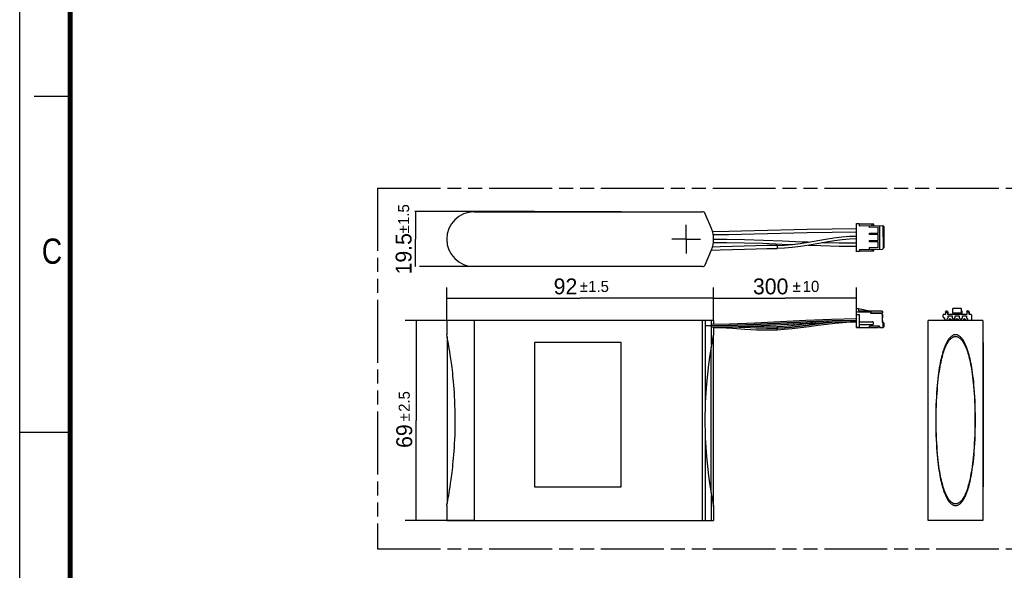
# Model space of a CAD drawing. Header units: millimetres. Extents: x 0 to 210, y 0 to 297.
# Tile 2 of 4: x 0 to 136, y 129 to 206. Entities that reach past the tile are written whole.
import ezdxf
from ezdxf.enums import TextEntityAlignment as Align

# ---------------------------------------------------------------- set-up
doc = ezdxf.new("R2010")
doc.units = ezdxf.units.MM
doc.header["$LTSCALE"] = 19.36
doc.linetypes.add('CENTER', pattern=[0.6, 0.375, -0.075, 0.075, -0.075])
doc.linetypes.add('PHANTOM', pattern=[0.8, 0.45, -0.05, 0.1, -0.05, 0.1, -0.05])
doc.layers.get('0').update_dxf_attribs({"linetype": 'CONTINUOUS'})
for name, color, linetype in [('DEFAULT_3', 7, 'PHANTOM'), ('Z_AXIS', 7, 'CONTINUOUS'), ('Z_DIM_2D', 7, 'CONTINUOUS')]:
    doc.layers.add(name, color=color, linetype=linetype)
doc.styles.add('TEXTSTYLE_2', font='txt', dxfattribs={"width": 0.75})
doc.styles.add('TEXTSTYLE_3', font='tridonic-metric-print-light.otf')
doc.styles.add('TEXTSTYLE_4', font='gdt', dxfattribs={"width": 0.7})
doc.dimstyles.new('DIMSTYLE_1', dxfattribs={"dimtxt": 2.2, "dimasz": 3.5, "dimexe": 1.5, "dimexo": 0, "dimgap": 0.55, "dimtad": 1, "dimdec": 1, "dimlfac": 2.5, "dimdsep": 46, "dimtxsty": 'TEXTSTYLE_3', "dimcen": 0.09, "dimclrt": 5, "dimadec": 1, "dimazin": 2, "dimtol": 1, "dimtp": 1.5, "dimtm": 1.5, "dimtfac": 1, "dimtdec": 1, "dimtofl": 0, "dimtmove": 0, "dimatfit": 3, "dimfxl": 0, "dimtolj": 1, "dimarcsym": 0})
doc.dimstyles.new('DIMSTYLE_2', dxfattribs={"dimtxt": 2.2, "dimasz": 3.5, "dimexe": 1.5, "dimexo": 0, "dimgap": 0.55, "dimtad": 1, "dimdec": 0, "dimlfac": 2.5, "dimdsep": 46, "dimtxsty": 'TEXTSTYLE_3', "dimcen": 0.09, "dimclrt": 5, "dimadec": 0, "dimazin": 2, "dimtol": 1, "dimtp": 2.5, "dimtm": 2.5, "dimtfac": 1, "dimtdec": 1, "dimtofl": 0, "dimtmove": 0, "dimatfit": 3, "dimfxl": 0, "dimtolj": 1, "dimarcsym": 0})
doc.dimstyles.new('DIMSTYLE_3', dxfattribs={"dimtxt": 2.2, "dimasz": 3.5, "dimexe": 1.5, "dimexo": 0, "dimgap": 0.55, "dimtad": 1, "dimlfac": 2.5, "dimdsep": 46, "dimtxsty": 'TEXTSTYLE_3', "dimcen": 0.09, "dimclrt": 5, "dimazin": 2, "dimtol": 1, "dimtp": 1.5, "dimtm": 1.5, "dimtfac": 1, "dimtofl": 0, "dimtmove": 0, "dimatfit": 3, "dimfxl": 0, "dimtolj": 1, "dimarcsym": 0})
doc.dimstyles.new('DIMSTYLE_4', dxfattribs={"dimtxt": 2.2, "dimasz": 3.5, "dimexe": 1.5, "dimexo": 0, "dimgap": 0.55, "dimtad": 1, "dimdec": 1, "dimlfac": 2.5, "dimdsep": 46, "dimtxsty": 'TEXTSTYLE_3', "dimcen": 0.09, "dimclrt": 5, "dimadec": 1, "dimazin": 2, "dimtol": 1, "dimtp": 10, "dimtm": 10, "dimtfac": 1, "dimtdec": 1, "dimtofl": 0, "dimtmove": 0, "dimatfit": 3, "dimfxl": 0, "dimtolj": 1, "dimarcsym": 0})

# ---------------------------------------------------------------- blocks, each defined once
blk = doc.blocks.new('*D1')
at = {"layer": 'Z_DIM_2D', "color": 2, "linetype": 'Continuous', "transparency": 16777216}
for p, q in [((59.2, 163.99), (59.2, 168.55)), ((96.2, 163.99), (96.2, 168.55)), ((59.2, 167.05), (77.7, 167.05)), ((96.2, 167.05), (77.7, 167.05))]:
    blk.add_line(p, q, dxfattribs=at)
at = {"layer": 'Z_DIM_2D', "color": 5, "linetype": 'Continuous', "transparency": 16777216}
for s, height, style, p in [('92', 2.2, 'TEXTSTYLE_3', (75.66, 167.6)), ('`', 1.54, 'TEXTSTYLE_4', (78.21, 167.93)), ('1.5', 1.54, 'TEXTSTYLE_3', (80.25, 167.93))]:
    blk.add_text(s, height=height, dxfattribs=dict(at, style=style)).set_placement(p, align=Align.CENTER)
blk = doc.blocks.new('_NONE')
blk = doc.blocks.new('*D2')
at = {"layer": 'Z_DIM_2D', "color": 2, "linetype": 'Continuous', "transparency": 16777216}
for p, q in [((59.2, 163.99), (53.46, 163.99)), ((54.96, 163.99), (54.96, 150.13)), ((54.96, 136.26), (54.96, 150.13)), ((63, 136.26), (53.46, 136.26))]:
    blk.add_line(p, q, dxfattribs=at)
at = {"layer": 'Z_DIM_2D', "color": 5, "linetype": 'Continuous', "transparency": 16777216}
for s, height, style, p in [('2.5', 1.54, 'TEXTSTYLE_3', (54.08, 152.75)), ('`', 1.54, 'TEXTSTYLE_4', (54.08, 150.57)), ('69', 2.2, 'TEXTSTYLE_3', (54.41, 147.95))]:
    blk.add_text(s, height=height, rotation=90, dxfattribs=dict(at, style=style)).set_placement(p, align=Align.CENTER)
blk = doc.blocks.new('*D3')
at = {"layer": 'Z_DIM_2D', "color": 2, "linetype": 'Continuous', "transparency": 16777216}
for p, q in [((71.39, 179.08), (54.76, 179.08)), ((54.87, 179.08), (54.87, 175.26)), ((54.87, 171.44), (54.87, 175.26)), ((63, 171.44), (55.42, 171.44))]:
    blk.add_line(p, q, dxfattribs=at)
at = {"layer": 'Z_DIM_2D', "color": 5, "linetype": 'Continuous', "transparency": 16777216}
for s, height, style, p in [('1.5', 1.54, 'TEXTSTYLE_3', (53.99, 178.65)), ('`', 1.54, 'TEXTSTYLE_4', (53.99, 176.61)), ('19.5', 2.2, 'TEXTSTYLE_3', (54.32, 173.22))]:
    blk.add_text(s, height=height, rotation=90, dxfattribs=dict(at, style=style)).set_placement(p, align=Align.CENTER)
blk = doc.blocks.new('*D4')
at = {"layer": 'Z_DIM_2D', "color": 2, "linetype": 'Continuous', "transparency": 16777216}
for p, q in [((96.2, 163.99), (96.2, 168.55)), ((115.99, 164.75), (115.99, 168.55)), ((96.2, 167.05), (106.1, 167.05)), ((115.99, 167.05), (106.1, 167.05))]:
    blk.add_line(p, q, dxfattribs=at)
at = {"layer": 'Z_DIM_2D', "color": 5, "linetype": 'Continuous', "transparency": 16777216}
for s, height, style, p in [('300', 2.2, 'TEXTSTYLE_3', (104.11, 167.6)), ('`', 1.54, 'TEXTSTYLE_4', (107.71, 167.93)), ('10', 1.54, 'TEXTSTYLE_3', (109.7, 167.93))]:
    blk.add_text(s, height=height, dxfattribs=dict(at, style=style)).set_placement(p, align=Align.CENTER)

msp = doc.modelspace()

# ---------------------------------------------------------------- linework, layer by layer
at = {"color": 2, "linetype": 'Continuous'}
for p, q in [((0, 0), (0, 297)), ((7, 195), (2, 195)), ((0, 148.5), (7, 148.5))]:
    msp.add_line(p, q, dxfattribs=at)
at = {"color": 6, "linetype": 'Continuous'}
for p, q in [((63.0027, 179.0389), (94.6429, 179.0389)), ((95.9105, 176.7002), (95.0491, 178.7681)), ((95.0491, 171.7097), (95.9105, 173.7776)), ((94.6429, 171.4389), (63.0027, 171.4389)), ((59.2027, 163.9878), (59.2027, 162.0079)), ((96.2027, 163.9878), (59.2027, 163.9878)), ((96.2027, 163.9878), (96.2027, 163.4457)), ((133.5438, 163.9878), (125.9438, 163.9878)), ((129.2017, 164.003), (129.1894, 164.0189)), ((129.2135, 163.9878), (129.2017, 164.003)), ((129.6805, 164.0248), (129.6301, 163.9878)), ((129.73, 164.0609), (129.6805, 164.0248)), ((129.7601, 164.0826), (129.73, 164.0609)), ((129.7813, 164.0977), (129.7601, 164.0826)), ((129.8, 164.1109), (129.7813, 164.0977)), ((129.8125, 164.1196), (129.8, 164.1109)), ((129.8239, 164.1275), (129.8125, 164.1196)), ((129.8308, 164.1322), (129.8239, 164.1275)), ((129.8373, 164.1366), (129.8308, 164.1322)), ((133.5438, 163.9878), (133.5438, 136.2638)), ((96.2027, 163.0457), (96.2027, 162.1265)), ((109.1754, 163.586), (109.8729, 163.6151)), ((59.2619, 161.7102), (59.2027, 162.0079)), ((59.3259, 161.3787), (59.2619, 161.7102)), ((59.2627, 161.7059), (59.2627, 138.6256)), ((59.3901, 161.0359), (59.3259, 161.3787)), ((96.1094, 161.658), (95.9105, 160.5876)), ((96.1706, 161.9677), (96.1094, 161.658)), ((96.1427, 161.8276), (96.1427, 138.5039)), ((96.2027, 162.1265), (96.1706, 161.9677)), ((59.4405, 160.7588), (59.3901, 161.0359)), ((59.4967, 160.4401), (59.4405, 160.7588)), ((59.5587, 160.0772), (59.4967, 160.4401)), ((59.6261, 159.6661), (59.5587, 160.0772)), ((95.9105, 160.5876), (95.686, 159.2227)), ((59.6986, 159.2021), (59.6261, 159.6661)), ((95.686, 159.2227), (95.4954, 157.8719)), ((95.4954, 157.8719), (95.3376, 156.5358)), ((95.3376, 156.5358), (95.2114, 155.216)), ((95.0218, 151.8413), (95.0118, 151.4379)), ((95.0491, 152.6293), (95.0218, 151.8413)), ((95, 150.6012), (94.9985, 150.1658)), ((94.9985, 150.1658), (95, 149.7313)), ((95.0046, 151.0256), (95, 150.6012)), ((95.0118, 151.4379), (95.0046, 151.0256)), ((95, 149.7313), (95.0046, 149.3075)), ((95.0491, 147.7022), (95.1158, 146.4155)), ((95.1158, 146.4155), (95.2117, 145.1118)), ((95.2117, 145.1118), (95.338, 143.7915)), ((95.338, 143.7915), (95.4959, 142.4561)), ((95.4959, 142.4561), (95.6863, 141.1066)), ((59.5944, 140.4701), (59.6648, 140.9104)), ((59.6648, 140.9104), (59.74, 141.4056)), ((95.6863, 141.1066), (95.9105, 139.7439)), ((59.3466, 139.0621), (59.4159, 139.4367)), ((59.4159, 139.4367), (59.4697, 139.7371)), ((59.4697, 139.7371), (59.5293, 140.0805)), ((59.5293, 140.0805), (59.5944, 140.4701)), ((59.2027, 138.3236), (59.23, 138.4601)), ((59.2027, 138.3236), (59.2027, 136.2638)), ((59.23, 138.4601), (59.2912, 138.7719)), ((59.2912, 138.7719), (59.3466, 139.0621)), ((96.2027, 138.205), (96.2027, 136.2638)), ((129.6215, 138.5747), (129.5592, 138.5876)), ((59.2027, 136.2638), (96.2027, 136.2638)), ((133.5438, 136.2638), (125.9438, 136.2638))]:
    msp.add_line(p, q, dxfattribs=at)
at = {"color": 7, "linetype": 'Continuous'}
for p, q in [((71.3901, 179.0789), (71.3901, 179.0389)), ((71.3901, 179.0789), (83.3901, 179.0789)), ((83.3901, 179.0389), (83.3901, 179.0789)), ((115.9875, 177.4294), (116.3875, 177.4318)), ((116.0111, 173.5095), (115.9875, 177.4294)), ((116.3875, 177.4318), (116.3894, 177.1118)), ((118.3878, 177.3239), (116.3882, 177.3118)), ((116.3894, 177.1118), (119.6694, 177.1316)), ((117.7909, 176.8803), (117.7894, 177.1203)), ((118.9908, 176.8875), (117.7909, 176.8803)), ((117.7957, 176.0803), (118.9957, 176.0875)), ((118.3894, 177.1239), (118.3882, 177.3239)), ((118.9957, 176.0875), (118.9908, 176.8875)), ((119.1894, 177.1287), (119.2091, 173.8487)), ((119.7901, 177.0123), (119.6694, 177.1316)), ((119.6694, 177.1316), (119.6886, 173.9316)), ((119.7901, 177.0123), (119.8079, 174.0523)), ((117.7969, 175.8803), (117.7957, 176.0803)), ((118.9969, 175.8875), (117.7969, 175.8803)), ((117.8017, 175.0803), (119.0017, 175.0875)), ((117.8029, 174.8803), (117.8017, 175.0803)), ((119.0029, 174.8875), (117.8029, 174.8803)), ((119.0017, 175.0875), (118.9969, 175.8875)), ((119.0077, 174.0875), (119.0029, 174.8875)), ((116.4111, 173.5119), (116.0111, 173.5095)), ((116.4092, 173.8319), (119.6091, 173.8511)), ((116.4092, 173.8319), (116.4111, 173.5119)), ((116.4104, 173.6319), (118.4099, 173.6439)), ((117.8077, 174.0803), (119.0077, 174.0875)), ((117.8091, 173.8403), (117.8077, 174.0803)), ((118.4103, 173.6439), (118.4091, 173.8439)), ((119.6091, 173.8511), (119.8079, 174.0523)), ((115.9895, 165.1061), (116.5902, 165.3061)), ((115.9957, 165.6261), (116.2757, 165.6261)), ((115.9957, 165.1061), (115.9957, 165.6261)), ((116.2295, 165.1861), (117.9894, 165.1861)), ((116.2757, 165.6261), (116.2757, 165.3061)), ((116.2757, 165.3061), (119.5156, 165.3061)), ((116.2777, 165.6261), (117.8777, 165.3061)), ((117.9901, 165.3061), (117.9894, 165.1861)), ((117.9894, 165.1861), (117.9894, 164.9461)), ((119.5156, 165.3061), (119.5956, 165.2261)), ((119.6029, 165.2261), (119.5956, 165.2261)), ((119.5956, 165.2261), (119.5956, 165.0261)), ((119.6029, 165.0261), (119.6029, 165.2261)), ((128.3344, 165.1061), (128.3358, 165.1861)), ((128.458, 165.3061), (128.3358, 165.1861)), ((128.458, 165.3061), (128.538, 165.3061)), ((128.6558, 165.1861), (128.538, 165.3061)), ((128.6664, 165.1861), (128.5464, 165.3061)), ((128.6558, 165.1861), (128.6544, 165.1061)), ((128.6558, 165.1861), (128.6664, 165.1861)), ((128.6664, 165.0261), (128.6664, 165.1861)), ((129.3744, 165.0261), (129.3744, 165.6261)), ((130.5744, 165.6261), (129.3744, 165.6261)), ((130.5744, 165.0261), (130.5744, 165.6261)), ((130.576, 165.3061), (130.5955, 165.3061)), ((130.596, 165.2261), (130.5948, 164.8261)), ((130.5955, 165.3061), (130.596, 165.2261)), ((131.2958, 165.1861), (131.2943, 165.1061)), ((131.2958, 165.1861), (131.4179, 165.3061)), ((131.4979, 165.3061), (131.4179, 165.3061)), ((131.6158, 165.1861), (131.4979, 165.3061)), ((131.5064, 165.3061), (131.6264, 165.1861)), ((131.6158, 165.1861), (131.6143, 165.1061)), ((131.6158, 165.1861), (131.6264, 165.1861)), ((131.6264, 165.1861), (131.6264, 164.9461)), ((115.9876, 163.0263), (115.9875, 164.7667)), ((115.988, 164.8261), (116.388, 164.8261)), ((115.9895, 164.8261), (115.9895, 165.1061)), ((116.3875, 164.7673), (116.3876, 163.0272)), ((117.9899, 165.0261), (119.3899, 165.0261)), ((119.4044, 165.0113), (119.5894, 164.8261)), ((119.5956, 165.0261), (119.4935, 164.924)), ((119.6072, 164.8261), (119.5014, 164.9319)), ((119.5894, 164.8261), (119.5913, 164.8261)), ((119.5894, 163.7539), (119.5894, 164.8261)), ((119.5913, 164.722), (119.5992, 164.7141)), ((119.5913, 164.7061), (119.6072, 164.7061)), ((119.5956, 165.0261), (119.6029, 165.0261)), ((119.6072, 164.8261), (119.6091, 164.3539)), ((119.6091, 163.9539), (119.6091, 163.7539)), ((128.0144, 164.4261), (128.0144, 164.7461)), ((128.0144, 164.4261), (128.3144, 164.1261)), ((128.3344, 164.8261), (128.0944, 164.8261)), ((128.3144, 164.1261), (128.176, 163.9878)), ((128.3344, 165.1061), (128.3344, 164.8261)), ((128.3344, 165.1061), (128.6544, 165.1061)), ((128.5744, 164.1861), (128.6944, 164.3461)), ((128.5744, 163.9878), (128.5744, 164.1861)), ((128.5756, 164.1861), (128.5744, 164.1861)), ((128.6544, 165.1061), (128.6544, 164.8261)), ((131.2943, 164.8261), (128.6544, 164.8261)), ((128.6748, 165.0261), (128.6664, 165.0261)), ((128.676, 164.8261), (128.6748, 165.0261)), ((128.6944, 164.3461), (128.6944, 164.6261)), ((128.6944, 164.6261), (129.2544, 164.6261)), ((128.6944, 164.3461), (128.6956, 164.3461)), ((129.2544, 164.6261), (129.2544, 164.3461)), ((129.2544, 164.3461), (129.3744, 164.1861)), ((129.3744, 165.0261), (130.5939, 165.0261)), ((129.3744, 164.1861), (129.3744, 163.9878)), ((129.3948, 164.8261), (129.394, 165.0261)), ((129.5744, 164.1861), (129.6944, 164.3461)), ((129.5744, 163.9878), (129.5744, 164.1861)), ((129.6843, 164.9898), (129.6841, 165.0181)), ((129.6845, 164.9284), (129.6843, 164.9898)), ((129.6843, 164.8591), (129.6845, 164.9284)), ((129.6944, 164.3461), (129.6944, 164.6261)), ((129.6944, 164.6261), (130.2544, 164.6261)), ((130.2544, 164.6261), (130.2544, 164.3461)), ((130.2544, 164.3461), (130.3744, 164.1861)), ((130.2843, 164.9898), (130.2841, 165.0181)), ((130.2845, 164.9284), (130.2843, 164.9898)), ((130.2843, 164.8591), (130.2845, 164.9284)), ((130.3744, 164.1861), (130.3744, 163.9878)), ((130.5744, 164.1861), (130.6943, 164.3461)), ((130.5744, 163.9878), (130.5744, 164.1861)), ((130.5756, 164.1861), (130.5744, 164.1861)), ((130.6943, 164.3461), (130.6943, 164.6261)), ((130.6943, 164.6261), (131.2543, 164.6261)), ((130.6943, 164.3461), (130.6956, 164.3461)), ((131.2543, 164.6261), (131.2543, 164.3461)), ((131.2543, 164.3461), (131.3743, 164.1861)), ((131.2943, 165.1061), (131.2943, 164.8261)), ((131.6143, 165.1061), (131.2943, 165.1061)), ((131.3743, 164.1861), (131.3743, 163.9878)), ((131.6143, 164.8261), (131.6143, 165.1061)), ((131.8543, 164.8261), (131.6143, 164.8261)), ((131.636, 164.8261), (131.6353, 164.9461)), ((131.9343, 164.7461), (131.9343, 163.9878)), ((115.9878, 162.9965), (115.9876, 163.0263)), ((115.988, 162.9861), (118.9908, 162.9861)), ((116.3876, 163.0272), (116.3878, 162.997)), ((116.3882, 163.7861), (118.1882, 163.7861)), ((118.1882, 163.3861), (116.3882, 163.3861)), ((119.1894, 163.1861), (117.7894, 163.1861)), ((117.7894, 162.9861), (117.7894, 163.1861)), ((118.9908, 163.1861), (118.9908, 162.9861)), ((119.1894, 163.1861), (119.1894, 162.9861)), ((119.1894, 162.9861), (119.6886, 162.9861)), ((119.6091, 163.7539), (119.5894, 163.7539)), ((119.7901, 163.5861), (119.5894, 163.7539)), ((119.6091, 163.7539), (119.8079, 163.5861)), ((119.6694, 163.6868), (119.6694, 162.9861)), ((119.7901, 163.1061), (119.6694, 162.9861)), ((119.6886, 162.9861), (119.8079, 163.1061)), ((119.8079, 163.5861), (119.7901, 163.5861)), ((119.7901, 163.5861), (119.7901, 163.1061)), ((119.7901, 163.1061), (119.8079, 163.1061)), ((119.8079, 163.1061), (119.8079, 163.5861)), ((71.3901, 160.9073), (71.3901, 140.9073)), ((83.3901, 160.9073), (71.3901, 160.9073)), ((83.3901, 140.9073), (83.3901, 160.9073)), ((133.5838, 160.9073), (133.5438, 160.9073)), ((133.5838, 160.9073), (133.5838, 140.9073)), ((71.3901, 140.9073), (83.3901, 140.9073)), ((133.5838, 140.9073), (133.5438, 140.9073)), ((95.9105, 139.7439), (95.9967, 139.2669)), ((95.9921, 139.2917), (96.0538, 138.9621)), ((96.032, 139.0767), (96.1478, 138.4784)), ((96.1114, 138.6641), (96.1287, 138.5721)), ((96.1443, 138.4933), (96.1599, 138.417)), ((96.1478, 138.4784), (96.2025, 138.2059)), ((96.1599, 138.417), (96.188, 138.2816)), ((96.2015, 138.2066), (96.2027, 138.205))]:
    msp.add_line(p, q, dxfattribs=at)
at = {"color": 9, "linetype": 'Continuous'}
for p, q in [((116.388, 177.3518), (115.988, 177.3494)), ((118.1894, 177.1227), (118.1882, 177.3227)), ((116.0106, 173.5895), (116.4106, 173.5919)), ((118.2103, 173.6427), (118.2091, 173.8427)), ((63.0027, 163.9878), (63.0027, 136.2638)), ((94.6429, 136.2638), (94.6429, 163.9878)), ((95.0491, 163.9878), (95.0491, 152.6293)), ((95.9105, 160.5876), (95.9105, 163.9878)), ((116.3875, 164.7461), (115.9875, 164.7461)), ((119.4694, 164.9461), (117.9894, 164.9461)), ((125.9438, 136.2638), (125.9438, 163.9878)), ((131.6353, 164.9461), (131.6264, 164.9461)), ((131.9367, 164.7461), (131.9343, 164.7461)), ((98.9879, 163.0804), (100.4896, 162.9848)), ((102.0813, 162.9008), (100.4538, 162.9884)), ((103.5823, 162.8641), (102.0434, 162.904)), ((104.9972, 162.8924), (103.5563, 162.8663)), ((103.5823, 162.8641), (104.9997, 162.8901)), ((104.9939, 163.0155), (104.9909, 163.0722)), ((104.9997, 162.8901), (104.9939, 163.0155)), ((104.9991, 162.8493), (105.003, 162.7671)), ((105.003, 162.7671), (105.0059, 162.7104)), ((115.9875, 163.0661), (116.3875, 163.0661)), ((95.8551, 140.0806), (95.8551, 160.2509)), ((95.0491, 147.7022), (95.0491, 136.2638)), ((95.9105, 136.2638), (95.9105, 139.7439))]:
    msp.add_line(p, q, dxfattribs=at)
at = {"color": 7, "linetype": 'Continuous', "const_width": 0.7}
msp.add_lwpolyline([(7, 7), (7, 290)], dxfattribs=at)
at = {"color": 6, "linetype": 'Continuous'}
for points in [[(101.8142, 176.3828), (98.3239, 176.3093), (96.0558, 176.2785)], [(101.8045, 175.9825), (109.1653, 176.1631), (112.6459, 176.2315), (115.9945, 176.2695)], [(115.9921, 176.6694), (112.6518, 176.6317), (109.1758, 176.5635), (101.8142, 176.3828)], [(96.1456, 175.8797), (98.3192, 175.9092), (101.8045, 175.9825)], [(96.174, 174.7875), (98.0106, 174.7956), (100.4596, 174.7545), (103.0451, 174.6706), (105.7048, 174.5601), (107.1267, 174.4985)], [(109.2912, 174.8108), (108.46, 174.8418), (105.7713, 174.9582), (103.0934, 175.0696), (100.4802, 175.1544), (98.015, 175.1957), (96.2029, 175.1876)], [(104.9972, 174.3633), (106.0121, 174.3991), (107.0755, 174.4919), (108.195, 174.6367), (109.3517, 174.8204)], [(109.3517, 174.8204), (111.73, 175.2327), (112.876, 175.4115), (113.9777, 175.5497), (115.0163, 175.6365), (115.9981, 175.6695)], [(116.0005, 175.2694), (115.0301, 175.2365), (114.0129, 175.1508), (112.9482, 175.0173), (111.835, 174.8443), (109.4571, 174.4325)], [(116.0041, 174.6695), (113.6051, 174.6824), (111.2304, 174.7402)], [(95.8924, 173.7342), (97.1165, 173.7585), (98.8278, 173.8083), (100.4896, 173.8621), (102.0813, 173.9103), (103.5823, 173.9454), (104.9997, 173.9633)], [(104.9972, 174.3633), (103.5563, 174.3451), (102.0434, 174.3095), (100.4538, 174.2613), (98.8012, 174.2078), (97.0993, 174.1583), (96.0369, 174.1372)], [(109.4571, 174.4325), (108.2661, 174.2426), (107.1082, 174.0928), (106.0239, 173.9989), (104.9997, 173.9633)], [(109.3122, 174.4094), (111.0806, 174.3434), (113.5997, 174.2823), (116.0065, 174.2695)], [(115.9933, 164.1861), (112.5475, 164.1318), (109.005, 163.9907), (101.9283, 163.6215)], [(128.9727, 164.1861), (128.9317, 164.1818), (128.8827, 164.1641), (128.8344, 164.1295), (128.7988, 164.0838), (128.7793, 164.0356), (128.7729, 163.9956), (128.7727, 163.9878)], [(128.9727, 164.1864), (129.021, 164.1808), (129.0627, 164.1654), (129.1001, 164.1413), (129.1315, 164.1089), (129.1554, 164.0709), (129.1594, 164.0595)], [(129.1894, 164.0189), (129.1787, 164.0331), (129.1739, 164.0395), (129.1695, 164.0455), (129.1655, 164.051), (129.1619, 164.0559), (129.1588, 164.0603), (129.1561, 164.0641), (129.1539, 164.0673), (129.1522, 164.0699), (129.1511, 164.0716), (129.1509, 164.0719)], [(129.9738, 164.1861), (129.9547, 164.1852), (129.9308, 164.1813), (129.912, 164.1762), (129.8995, 164.1717), (129.8909, 164.1681), (129.8842, 164.1649), (129.8791, 164.1623), (129.8746, 164.1599), (129.8707, 164.1577), (129.8672, 164.1557), (129.8639, 164.1538), (129.8609, 164.1519), (129.8579, 164.1501), (129.8551, 164.1483), (129.8522, 164.1464), (129.8494, 164.1446), (129.8465, 164.1427), (129.8435, 164.1407), (129.8373, 164.1366)], [(129.9738, 164.186), (130.0154, 164.1818), (130.0565, 164.1685), (130.0941, 164.1461), (130.1271, 164.1143), (130.153, 164.0758), (130.1683, 164.0338), (130.1744, 163.9872)], [(130.9759, 164.1861), (130.944, 164.1839), (130.8922, 164.169), (130.8585, 164.15), (130.8368, 164.1331), (130.8216, 164.1186), (130.8112, 164.1072), (130.803, 164.097), (130.7963, 164.088), (130.7903, 164.0793), (130.7848, 164.0709), (130.7794, 164.0623), (130.7742, 164.0537), (130.769, 164.0448), (130.7638, 164.0356), (130.7586, 164.0261), (130.7532, 164.0162), (130.7478, 164.0059), (130.7422, 163.9952), (130.7384, 163.9878)], [(130.9759, 164.1864), (131.018, 164.1815), (131.0599, 164.1667), (131.0977, 164.1432), (131.1296, 164.1113), (131.1541, 164.0736), (131.1687, 164.0332), (131.1743, 163.9892)], [(95.8388, 163.04), (98.4164, 163.0807), (101.9701, 163.2225)], [(101.9283, 163.6215), (98.3905, 163.4803), (95.8402, 163.44)], [(96.2027, 163.0346), (98.9402, 163.0784), (102.3337, 163.2168), (109.1754, 163.586)], [(96.2027, 163.0063), (97.0747, 162.9861), (98.8353, 162.8898), (100.5179, 162.7827), (102.1238, 162.6992), (103.6542, 162.6646), (105.0073, 162.6915)], [(104.9896, 163.0911), (103.6371, 163.065), (102.1099, 163.1011), (100.9694, 163.1612)], [(101.9701, 163.2225), (109.0469, 163.5918), (112.5735, 163.7322), (115.9933, 163.7861)], [(109.9687, 163.6285), (109.3067, 163.5362), (108.1042, 163.3759), (106.948, 163.2414), (105.8787, 163.1446), (104.9896, 163.0911)], [(105.0073, 162.6915), (105.9638, 162.7499), (107.0763, 162.8526), (108.2463, 162.9906), (109.4423, 163.1511), (110.6433, 163.3186), (111.8332, 163.4773), (112.9965, 163.6128), (114.11, 163.7127), (115.14, 163.77), (115.9875, 163.7859)], [(129.7438, 162.0079), (129.6817, 162.0055), (129.6189, 161.9977), (129.5553, 161.9847), (129.4906, 161.9659), (129.4248, 161.9411), (129.3577, 161.9098), (129.2889, 161.8714), (129.2188, 161.8255), (129.1473, 161.7714), (129.0748, 161.7092), (129.0019, 161.6387), (128.9285, 161.5596), (128.8551, 161.4719), (128.7815, 161.3752), (128.7081, 161.2695), (128.6348, 161.1543), (128.5617, 161.0295), (128.4889, 160.8948), (128.4165, 160.7499), (128.3446, 160.5944), (128.2732, 160.4283), (128.2026, 160.251), (128.1326, 160.0623), (128.0635, 159.8614), (127.9951, 159.6478), (127.9276, 159.4211), (127.8611, 159.1806), (127.7957, 158.9259), (127.7316, 158.6564), (127.6688, 158.3713), (127.6075, 158.0699), (127.5477, 157.7513), (127.4897, 157.4148), (127.4335, 157.0594), (127.3795, 156.6847), (127.3277, 156.2891), (127.2784, 155.8718), (127.2317, 155.4313), (127.188, 154.9667), (127.1475, 154.4761), (127.1105, 153.9578), (127.0775, 153.4107), (127.0489, 152.8351), (127.0253, 152.2255), (127.007, 151.5733), (126.9953, 150.8887), (126.9915, 150.1695), (126.9953, 149.4455), (127.0075, 148.743), (127.0264, 148.0711), (127.0508, 147.4528), (127.0801, 146.8733), (127.1137, 146.3255), (127.1511, 145.8086), (127.192, 145.3199), (127.236, 144.8576), (127.2829, 144.4197), (127.3324, 144.005), (127.3843, 143.6118), (127.4385, 143.2392), (127.4948, 142.886), (127.5529, 142.5515), (127.6128, 142.2345), (127.6743, 141.9346), (127.7372, 141.6508), (127.8014, 141.3827), (127.8668, 141.1294), (127.9333, 140.8905), (128.0007, 140.6654), (128.069, 140.4535), (128.138, 140.2543), (128.2077, 140.0671), (128.2781, 139.8914), (128.3492, 139.7267), (128.4208, 139.5727), (128.4928, 139.4291), (128.5653, 139.2956), (128.638, 139.1719), (128.711, 139.0577), (128.784, 138.9529), (128.8572, 138.857), (128.9302, 138.77), (129.0032, 138.6915), (129.0758, 138.6214), (129.1479, 138.5596), (129.219, 138.5059), (129.2889, 138.4602), (129.3574, 138.4218), (129.4244, 138.3905), (129.4902, 138.3658), (129.5549, 138.3469), (129.6187, 138.3338), (129.6816, 138.326), (129.7438, 138.3236)], [(129.4315, 138.6308), (129.3658, 138.6619), (129.2985, 138.6999), (129.23, 138.7454), (129.1601, 138.7988), (129.0894, 138.8603), (129.0182, 138.9299), (128.9468, 139.0079), (128.8752, 139.0943), (128.8036, 139.1895), (128.732, 139.2936), (128.6607, 139.4068), (128.5895, 139.5294), (128.5187, 139.6618), (128.4482, 139.8041), (128.3782, 139.9567), (128.3088, 140.1197), (128.24, 140.2936), (128.172, 140.4787), (128.1047, 140.6756), (128.0381, 140.8849), (127.9724, 141.1071), (127.9076, 141.3427), (127.8439, 141.5923), (127.7815, 141.8562), (127.7203, 142.1354), (127.6605, 142.4304), (127.6022, 142.7422), (127.5456, 143.0716), (127.4908, 143.4194), (127.438, 143.7861), (127.3874, 144.1731), (127.3392, 144.5814), (127.2936, 145.0121), (127.2508, 145.4665), (127.2112, 145.9462), (127.175, 146.4528), (127.1426, 146.9876), (127.1146, 147.5505), (127.0914, 148.1462), (127.0735, 148.7823), (127.062, 149.4497), (127.0581, 150.1514), (127.0617, 150.8584), (127.0736, 151.5457), (127.092, 152.2039), (127.1159, 152.8104), (127.1446, 153.379), (127.1774, 153.9157), (127.214, 154.422), (127.254, 154.9007), (127.297, 155.3535), (127.3428, 155.7823), (127.3912, 156.1885), (127.4419, 156.5736), (127.4948, 156.9387), (127.5497, 157.2848), (127.6064, 157.6127), (127.6648, 157.9234), (127.7248, 158.2174), (127.7861, 158.4956), (127.8487, 158.7585), (127.9124, 159.0069), (127.9772, 159.2413), (128.0429, 159.4621), (128.1093, 159.67), (128.1765, 159.8656), (128.2444, 160.0493), (128.313, 160.2219), (128.3821, 160.3837), (128.4519, 160.5351), (128.522, 160.6762), (128.5926, 160.8076), (128.6634, 160.9293), (128.7345, 161.0417), (128.8057, 161.145), (128.8769, 161.2394), (128.9482, 161.3253), (129.0194, 161.4028), (129.0903, 161.472), (129.1606, 161.5331), (129.2301, 161.5862), (129.2985, 161.6316), (129.3655, 161.6695), (129.4311, 161.7006), (129.4956, 161.7252), (129.5589, 161.7438), (129.6213, 161.7568), (129.683, 161.7646), (129.7438, 161.767)], [(129.7438, 138.3236), (129.8058, 138.326), (129.8687, 138.3338), (129.9323, 138.3468), (129.9969, 138.3656), (130.0627, 138.3904), (130.1299, 138.4217), (130.1986, 138.4601), (130.2687, 138.5061), (130.3403, 138.5601), (130.4127, 138.6223), (130.4857, 138.6928), (130.559, 138.7719), (130.6325, 138.8597), (130.706, 138.9563), (130.7795, 139.0621), (130.8528, 139.1772), (130.9259, 139.302), (130.9987, 139.4367), (131.0711, 139.5817), (131.143, 139.7371), (131.2143, 139.9032), (131.285, 140.0805), (131.3549, 140.2693), (131.4241, 140.4701), (131.4925, 140.6837), (131.5599, 140.9104), (131.6264, 141.1509), (131.6918, 141.4056), (131.7559, 141.6752), (131.8187, 141.9603), (131.8801, 142.2616), (131.9398, 142.5802), (131.9979, 142.9167), (132.054, 143.2721), (132.1081, 143.6469), (132.1598, 144.0424), (132.2092, 144.4597), (132.2558, 144.9002), (132.2996, 145.3648), (132.34, 145.8554), (132.3771, 146.3737), (132.4101, 146.9208), (132.4387, 147.4965), (132.4623, 148.106), (132.4805, 148.7583), (132.4922, 149.4428), (132.496, 150.1621), (132.4923, 150.886), (132.48, 151.5886), (132.4611, 152.2604), (132.4368, 152.8787), (132.4074, 153.4583), (132.3739, 154.006), (132.3364, 154.5229), (132.2956, 155.0116), (132.2515, 155.4739), (132.2047, 155.9118), (132.1551, 156.3266), (132.1032, 156.7197), (132.049, 157.0923), (131.9928, 157.4455), (131.9346, 157.7801), (131.8747, 158.097), (131.8133, 158.397), (131.7503, 158.6807), (131.6861, 158.9488), (131.6207, 159.2021), (131.5542, 159.441), (131.4868, 159.6661), (131.4185, 159.878), (131.3495, 160.0772), (131.2798, 160.2644), (131.2094, 160.4401), (131.1384, 160.6048), (131.0668, 160.7588), (130.9947, 160.9024), (130.9223, 161.0359), (130.8495, 161.1596), (130.7766, 161.2738), (130.7035, 161.3787), (130.6304, 161.4745), (130.5573, 161.5615), (130.4843, 161.6401), (130.4117, 161.7102), (130.3397, 161.7719), (130.2685, 161.8256), (130.1987, 161.8714), (130.1301, 161.9097), (130.0631, 161.941), (129.9973, 161.9658), (129.9326, 161.9846), (129.8689, 161.9977), (129.8059, 162.0055), (129.7438, 162.0079)], [(129.7438, 161.767), (129.8045, 161.7646), (129.866, 161.7568), (129.9283, 161.7439), (129.9916, 161.7253), (130.056, 161.7007), (130.1218, 161.6697), (130.189, 161.6316), (130.2576, 161.5861), (130.3274, 161.5327), (130.3981, 161.4712), (130.4693, 161.4016), (130.5408, 161.3237), (130.6124, 161.2372), (130.684, 161.142), (130.7555, 161.038), (130.8269, 160.9247), (130.898, 160.8021), (130.9689, 160.6697), (131.0393, 160.5274), (131.1093, 160.3748), (131.1787, 160.2118), (131.2475, 160.0379), (131.3156, 159.8528), (131.3829, 159.6559), (131.4495, 159.4466), (131.5152, 159.2244), (131.5799, 158.9888), (131.6436, 158.7393), (131.7061, 158.4753), (131.7673, 158.1962), (131.8271, 157.9011), (131.8854, 157.5893), (131.942, 157.2599), (131.9968, 156.9121), (132.0496, 156.5454), (132.1001, 156.1584), (132.1484, 155.7502), (132.194, 155.3194), (132.2367, 154.865), (132.2764, 154.3853), (132.3126, 153.8787), (132.3449, 153.3439), (132.373, 152.781), (132.3961, 152.1853), (132.414, 151.5492), (132.4256, 150.8818), (132.4294, 150.1801), (132.4258, 149.4731), (132.414, 148.7858), (132.3955, 148.1276), (132.3717, 147.5211), (132.343, 146.9525), (132.3101, 146.4158), (132.2735, 145.9095), (132.2336, 145.4308), (132.1905, 144.978), (132.1447, 144.5492), (132.0964, 144.1431), (132.0457, 143.7579), (131.9928, 143.3928), (131.9379, 143.0467), (131.8811, 142.7188), (131.8227, 142.4081), (131.7628, 142.1141), (131.7015, 141.8359), (131.6389, 141.573), (131.5751, 141.3246), (131.5103, 141.0903), (131.4447, 140.8694), (131.3782, 140.6615), (131.311, 140.466), (131.2431, 140.2822), (131.1746, 140.1096), (131.1054, 139.9478), (131.0357, 139.7965), (130.9655, 139.6553), (130.895, 139.524), (130.8241, 139.4022), (130.7531, 139.2898), (130.6819, 139.1865), (130.6106, 139.0921), (130.5394, 139.0062), (130.4682, 138.9287), (130.3973, 138.8595), (130.3269, 138.7984), (130.2574, 138.7453), (130.1891, 138.7), (130.122, 138.662), (130.0564, 138.6309), (129.992, 138.6064), (129.9286, 138.5877), (129.8662, 138.5747), (129.8046, 138.567), (129.7438, 138.5646)], [(59.74, 141.4056), (59.7792, 141.6752), (59.8192, 141.9603), (59.8601, 142.2616), (59.9015, 142.5802), (59.9435, 142.9167), (59.9856, 143.2721), (60.0278, 143.6469), (60.0697, 144.0424), (60.111, 144.4597), (60.1515, 144.9002), (60.1906, 145.3648), (60.2279, 145.8554), (60.263, 146.3737), (60.2952, 146.9208), (60.3236, 147.4965), (60.3476, 148.106), (60.3664, 148.7583), (60.3786, 149.4428), (60.3826, 150.1621), (60.3786, 150.886), (60.3659, 151.5886), (60.3464, 152.2604), (60.3217, 152.8787), (60.2926, 153.4583), (60.26, 154.006), (60.2245, 154.5229), (60.187, 155.0116), (60.1477, 155.4739), (60.1072, 155.9118), (60.0658, 156.3266), (60.0239, 156.7197), (59.9818, 157.0923), (59.9397, 157.4455), (59.8979, 157.7801), (59.8565, 158.097), (59.8157, 158.397), (59.7757, 158.6807), (59.6986, 159.2021)], [(95.2114, 155.216), (95.1156, 153.9136), (95.0491, 152.6293)], [(95.0046, 149.3075), (95.0117, 148.8955), (95.0218, 148.492), (95.0491, 147.7022)], [(129.5592, 138.5876), (129.4959, 138.6062), (129.4315, 138.6308)], [(129.7438, 138.5646), (129.6831, 138.567), (129.6215, 138.5747)]]:
    msp.add_lwpolyline(points, dxfattribs=at)
at = {"color": 9, "linetype": 'Continuous'}
for points in [[(104.9972, 174.3633), (104.9991, 174.3588), (105.0011, 174.3442), (105.003, 174.32), (105.0046, 174.2872), (105.0059, 174.2483), (105.0068, 174.2057), (105.0073, 174.1601), (105.0073, 174.1149), (105.0069, 174.0746), (105.0061, 174.0387), (105.0049, 174.0079), (105.0034, 173.9842), (105.0016, 173.9687), (104.9997, 173.9633)], [(115.9921, 163.9892), (112.6518, 163.9378), (109.1758, 163.8016), (101.8142, 163.4188)], [(109.1653, 163.7946), (112.6459, 163.9314), (115.9945, 163.9831)], [(101.8142, 163.4188), (98.3239, 163.2813), (94.9594, 163.2292)], [(94.9628, 163.2231), (98.3192, 163.2749), (101.8045, 163.4118), (109.1653, 163.7946)], [(104.9896, 163.0911), (104.9895, 163.0851), (104.9899, 163.0703), (104.9907, 163.0474), (105.0034, 162.8027)], [(104.9909, 163.0722), (104.99, 163.0866), (104.9896, 163.0911)], [(104.9972, 162.8924), (106.0121, 162.9561), (107.0755, 163.0561), (108.195, 163.1887), (109.3517, 163.3436), (110.5425, 163.5097), (111.73, 163.6688), (112.1133, 163.7139)], [(112.179, 163.7165), (111.835, 163.6763), (110.6567, 163.5193), (109.4571, 163.352), (108.2661, 163.1919), (107.1082, 163.0547), (106.0239, 162.9534), (104.9997, 162.8901)], [(105.0073, 162.6915), (105.0073, 162.6975), (105.0069, 162.7122), (105.0061, 162.7352), (105.0034, 162.8027)], [(105.0059, 162.7104), (105.0068, 162.696), (105.0073, 162.6915)]]:
    msp.add_lwpolyline(points, dxfattribs=at)
at = {"color": 7, "linetype": 'Continuous'}
for points in [[(115.9875, 164.7667), (115.9877, 164.8019), (115.9878, 164.8153), (115.9879, 164.8231), (115.988, 164.8261)], [(116.388, 164.8261), (116.3879, 164.8234), (116.3878, 164.8157), (116.3877, 164.8027), (116.3875, 164.7673)], [(117.9895, 164.9851), (117.9897, 165.0153), (117.9898, 165.0231), (117.9899, 165.0261)], [(119.3899, 165.0261), (119.3902, 165.0258), (119.3913, 165.0246), (119.3933, 165.0225), (119.4044, 165.0113)], [(128.0944, 164.8261), (128.0738, 164.8234), (128.0554, 164.8157), (128.0386, 164.8027), (128.0253, 164.7859), (128.0174, 164.7673), (128.0144, 164.7461)], [(129.6841, 165.0181), (129.684, 165.0246), (129.6839, 165.0261)], [(129.6839, 164.8261), (129.684, 164.8269), (129.6841, 164.8307), (129.6841, 164.8377), (129.6843, 164.8591)], [(130.2841, 165.0181), (130.284, 165.0246), (130.2839, 165.0261)], [(130.2839, 164.8261), (130.284, 164.8269), (130.284, 164.8307), (130.2841, 164.8377), (130.2843, 164.8591)], [(131.6264, 164.9821), (131.6292, 164.9762), (131.6324, 164.9669), (131.6344, 164.9568), (131.6353, 164.9461)], [(131.9343, 164.7461), (131.9316, 164.7667), (131.9239, 164.7851), (131.9109, 164.8019), (131.8941, 164.8153), (131.8755, 164.8231), (131.8543, 164.8261)], [(115.988, 162.9861), (115.9879, 162.9889), (115.9878, 162.9965)], [(116.3878, 162.997), (116.3879, 162.9891), (116.388, 162.9861)], [(118.1882, 163.3861), (118.2217, 163.3887), (118.2538, 163.3969), (118.2851, 163.4112), (118.314, 163.4307), (118.3391, 163.4546), (118.36, 163.4838), (118.3765, 163.5198), (118.3864, 163.5598), (118.387, 163.6029), (118.379, 163.6458), (118.3615, 163.6853), (118.3362, 163.7204), (118.3031, 163.7493), (118.2657, 163.7708), (118.2278, 163.7829), (118.1882, 163.7861)], [(96.2027, 138.205), (96.2015, 138.2067), (96.188, 138.2816)]]:
    msp.add_lwpolyline(points, dxfattribs=at)
at = {"color": 6, "linetype": 'Continuous'}
for centre, radius, start, end in [((63.0027, 175.2389), 3.8, 90.000031, 270.000031), ((94.6429, 178.5989), 0.44, 22.61552, 90.000031), ((92.4027, 175.2389), 3.8, 337.384541, 22.61552), ((94.6429, 171.8789), 0.44, 270.000031, 337.384541)]:
    msp.add_arc(centre, radius, start, end, dxfattribs=at)
at = {"layer": 'DEFAULT_3', "color": 7, "linetype": 'PHANTOM'}
for p, q in [((49.6092, 182.3303), (49.6092, 132.3303)), ((49.6092, 182.3303), (149.6092, 182.3303)), ((49.6092, 132.3303), (149.6092, 132.3303))]:
    msp.add_line(p, q, dxfattribs=at)
at = {"layer": 'Z_AXIS', "color": 7, "linetype": 'CENTER'}
for q in [(92.4027, 177.2389), (90.4027, 175.2389), (94.4028, 175.2389), (92.4027, 173.2388)]:
    msp.add_line((92.4027, 175.2389), q, dxfattribs=at)

# ---------------------------------------------------------------- texts
at = {"color": 5, "linetype": 'Continuous', "style": 'TEXTSTYLE_2', "width": 0.833333}
msp.add_text('C', height=3.5, dxfattribs=at).set_placement((3.0702, 171.8336))

# ---------------------------------------------------------------- dimensions: what is measured, and where the dimension line sits
at = {"layer": 'Z_DIM_2D', "color": 2, "linetype": 'Continuous'}
for base, p1, p2, angle, dimstyle, picture, middle in [((54.8665, 171.4389), (71.3901, 179.0789), (63.0027, 171.4389), 270.000031, 'DIMSTYLE_3', '*D3', (54.8665, 175.2589)), ((54.9635, 163.9878), (63.0027, 136.2638), (59.2027, 163.9878), 90, 'DIMSTYLE_2', '*D2', (54.9635, 150.1258))]:
    dim = msp.add_linear_dim(base=base, p1=p1, p2=p2, angle=angle, dimstyle=dimstyle, override={"dimblk1": 'NONE', "dimblk2": 'NONE', "dimsah": 1}, dxfattribs=at)
    dim.commit()
    dim.dimension.update_dxf_attribs({"geometry": picture, "text_midpoint": middle, "dimtype": 160})
for base, p1, p2, dimstyle, picture, middle in [((96.2027, 167.0545), (59.2027, 163.9878), (96.2027, 163.9878), 'DIMSTYLE_1', '*D1', (77.7027, 167.0545)), ((115.9875, 167.0545), (96.2027, 163.9878), (115.9875, 164.7461), 'DIMSTYLE_4', '*D4', (106.0951, 167.0545))]:
    dim = msp.add_linear_dim(base=base, p1=p1, p2=p2, dimstyle=dimstyle, override={"dimblk1": 'NONE', "dimblk2": 'NONE', "dimsah": 1}, dxfattribs=at)
    dim.commit()
    dim.dimension.update_dxf_attribs({"geometry": picture, "text_midpoint": middle, "dimtype": 160})

doc.saveas('drawing.dxf')
